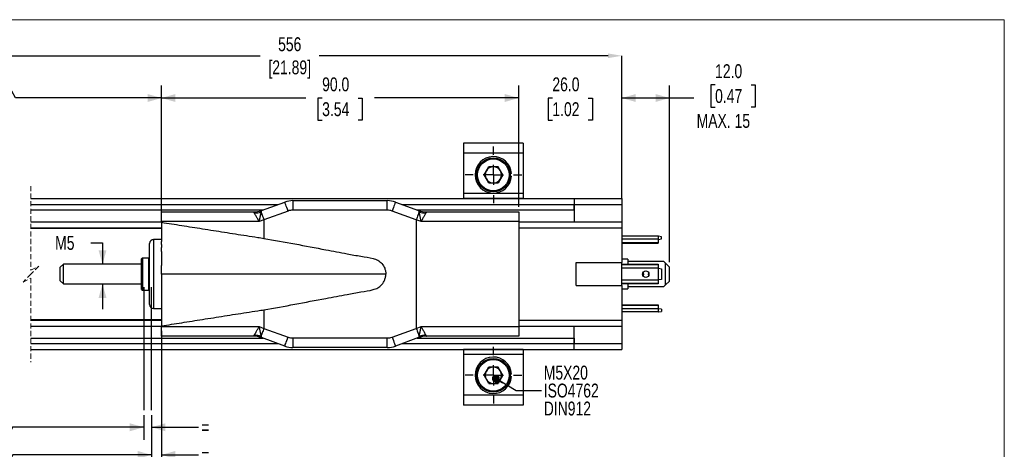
# Model space of a CAD drawing. Header units: millimetres. Extents: x 0 to 432, y 0 to 279.
# Tile 13 of 13: x 184 to 432, y 171 to 279. Entities that reach past the tile are written whole.
import ezdxf

# ---------------------------------------------------------------- set-up
doc = ezdxf.new("R2010")
doc.units = ezdxf.units.MM
doc.header["$PDSIZE"] = -1
doc.linetypes.add('CENTERX2', pattern=[20.32, 12.7, -2.54, 2.54, -2.54])
doc.linetypes.add('HIDDEN', pattern=[1.905, 1.27, -0.635])
doc.layers.add('CENTER', color=40, linetype='CENTERX2')
doc.layers.add('DIMENSIONS', color=140, linetype='Continuous', lineweight=25)
doc.layers.add('TEXT', color=140, linetype='Continuous', lineweight=25)
doc.styles.add('SLDTEXTSTYLE0', font='TXT', dxfattribs={"width": 0.75})
doc.dimstyles.new('SLDDIMSTYLE0', dxfattribs={"dimtxt": 3.5, "dimasz": 3.5, "dimexe": 0, "dimexo": 0.0625, "dimgap": 0.875, "dimtad": 0, "dimtih": 1, "dimtoh": 1, "dimdec": 1, "dimrnd": 1e-09, "dimzin": 12, "dimdsep": 46, "dimtxsty": 'SLDTEXTSTYLE0', "dimsah": 1, "dimcen": 0.09, "dimadec": 0, "dimazin": 3, "dimtfac": 1, "dimtdec": 1, "dimtofl": 0, "dimtmove": 0, "dimatfit": 3, "dimfxl": 0, "dimfrac": 2, "dimtolj": 1, "dimtzin": 12, "dimarcsym": 0})
doc.dimstyles.new('SLDDIMSTYLE2', dxfattribs={"dimtxt": 3.5, "dimasz": 3.5, "dimexe": 0, "dimexo": 0.0625, "dimgap": 0.875, "dimtad": 0, "dimtih": 1, "dimtoh": 1, "dimdec": 1, "dimrnd": 1e-09, "dimzin": 12, "dimdsep": 46, "dimtxsty": 'SLDTEXTSTYLE0', "dimsah": 1, "dimcen": 0.09, "dimadec": 0, "dimazin": 3, "dimtfac": 1, "dimtdec": 1, "dimtmove": 0, "dimatfit": 0, "dimfxl": 0, "dimfrac": 2, "dimtolj": 1, "dimtzin": 12, "dimarcsym": 0})
doc.dimstyles.new('SLDDIMSTYLE3', dxfattribs={"dimtxt": 3.5, "dimasz": 3.5, "dimexe": 0, "dimexo": 0.0625, "dimgap": 0.875, "dimtad": 0, "dimtih": 1, "dimtoh": 1, "dimdec": 1, "dimrnd": 1e-09, "dimzin": 4, "dimdsep": 46, "dimtxsty": 'SLDTEXTSTYLE0', "dimsah": 1, "dimcen": 0.09, "dimadec": 0, "dimazin": 1, "dimtfac": 1, "dimtdec": 1, "dimtmove": 0, "dimatfit": 0, "dimfxl": 0, "dimfrac": 2, "dimtolj": 1, "dimtzin": 12, "dimarcsym": 0})
doc.dimstyles.new('SLDDIMSTYLE4', dxfattribs={"dimtxt": 3.5, "dimasz": 3.5, "dimexe": 0, "dimexo": 0.0625, "dimgap": 0.875, "dimtad": 0, "dimtih": 1, "dimtoh": 1, "dimdec": 1, "dimrnd": 1e-09, "dimzin": 4, "dimdsep": 46, "dimtxsty": 'SLDTEXTSTYLE0', "dimsah": 1, "dimcen": 0.09, "dimadec": 0, "dimazin": 1, "dimtfac": 1, "dimtdec": 1, "dimtofl": 0, "dimtmove": 0, "dimatfit": 3, "dimfxl": 0, "dimfrac": 2, "dimtolj": 1, "dimtzin": 12, "dimarcsym": 0})

# ---------------------------------------------------------------- blocks, each defined once
blk = doc.blocks.new('SW_BROKEN_VIEW_1')
at = {"color": 0}
for p, q in [((-1.64, 0), (-1.64, -31)), ((0, 0), (0, -31)), ((62.05, 0), (62.05, -31)), ((64, -31), (64, 0))]:
    blk.add_line(p, q, dxfattribs=at)
blk = doc.blocks.new('_D_7')
at = {"layer": 'DIMENSIONS'}
for p, q in [((152.92, 179.74), (152.92, 173.54)), ((214.97, 179.74), (214.97, 173.54)), ((152.92, 176.71), (161.07, 176.71)), ((178.44, 176.71), (171.85, 176.71)), ((179.32, 178.46), (178.44, 176.71)), ((181.07, 174.96), (179.32, 178.46)), ((181.94, 176.71), (181.07, 174.96)), ((214.97, 176.71), (181.94, 176.71))]:
    blk.add_line(p, q, dxfattribs=at)
for points in [[(152.92, 176.71), (156.42, 175.71), (156.42, 177.71)], [(214.97, 176.71), (211.47, 177.71), (211.47, 175.71)]]:
    blk.add_solid(points, dxfattribs=at)
at = {"layer": 'DIMENSIONS', "insert": (161.78, 178.45), "char_height": 3.5, "attachment_point": 1, "style": 'SLDTEXTSTYLE0'}
blk.add_mtext('CEU', dxfattribs=at)
blk = doc.blocks.new('_D_8')
at = {"layer": 'DIMENSIONS'}
for p, q in [((151.28, 179.74), (151.28, 166.57)), ((216.92, 179.74), (216.92, 166.57)), ((179.34, 171.5), (178.47, 169.75)), ((181.09, 168), (179.34, 171.5)), ((151.28, 169.75), (161.61, 169.75)), ((178.47, 169.75), (171.31, 169.75)), ((181.97, 169.75), (181.09, 168)), ((216.92, 169.75), (181.97, 169.75))]:
    blk.add_line(p, q, dxfattribs=at)
for points in [[(151.28, 169.75), (154.78, 168.75), (154.78, 170.75)], [(216.92, 169.75), (213.42, 170.75), (213.42, 168.75)]]:
    blk.add_solid(points, dxfattribs=at)
at = {"layer": 'DIMENSIONS', "insert": (162.32, 171.48), "char_height": 3.5, "attachment_point": 1, "style": 'SLDTEXTSTYLE0'}
blk.add_mtext('CET', dxfattribs=at)
blk = doc.blocks.new('_D_10')
at = {"layer": 'DIMENSIONS'}
for p, q in [((219.45, 200.98), (219.45, 166.57)), ((216.92, 179.74), (216.92, 166.57)), ((216.92, 169.75), (210.57, 169.75)), ((219.45, 169.75), (228.74, 169.75))]:
    blk.add_line(p, q, dxfattribs=at)
for points in [[(216.92, 169.75), (213.42, 170.75), (213.42, 168.75)], [(219.45, 169.75), (222.95, 168.75), (222.95, 170.75)]]:
    blk.add_solid(points, dxfattribs=at)
at = {"layer": 'DIMENSIONS', "insert": (229.45, 171.48), "char_height": 3.5, "attachment_point": 1, "style": 'SLDTEXTSTYLE0'}
blk.add_mtext('=', dxfattribs=at)
blk = doc.blocks.new('_D_12')
at = {"layer": 'DIMENSIONS'}
for p, q in [((214.97, 179.74), (214.97, 173.54)), ((216.92, 179.74), (216.92, 173.54)), ((214.97, 176.71), (208.62, 176.71)), ((216.92, 176.71), (228.74, 176.71))]:
    blk.add_line(p, q, dxfattribs=at)
for points in [[(214.97, 176.71), (211.47, 177.71), (211.47, 175.71)], [(216.92, 176.71), (220.42, 175.71), (220.42, 177.71)]]:
    blk.add_solid(points, dxfattribs=at)
at = {"layer": 'DIMENSIONS', "insert": (229.45, 178.45), "char_height": 3.5, "attachment_point": 1, "style": 'SLDTEXTSTYLE0'}
blk.add_mtext('=', dxfattribs=at)
blk = doc.blocks.new('_D_14')
at = {"layer": 'DIMENSIONS'}
for p, q in [((149.16, 228.23), (149.16, 262.84)), ((181.78, 261.42), (180.03, 257.92)), ((182.66, 259.67), (181.78, 261.42)), ((219.45, 229.63), (219.45, 262.84)), ((149.16, 259.67), (159.39, 259.67)), ((179.16, 259.67), (168.89, 259.67)), ((180.03, 257.92), (179.16, 259.67)), ((219.45, 259.67), (182.66, 259.67))]:
    blk.add_line(p, q, dxfattribs=at)
for points in [[(149.16, 259.67), (152.66, 258.67), (152.66, 260.67)], [(219.45, 259.67), (215.95, 260.67), (215.95, 258.67)]]:
    blk.add_solid(points, dxfattribs=at)
at = {"layer": 'DIMENSIONS', "insert": (160.1, 261.4), "char_height": 3.5, "attachment_point": 1, "style": 'SLDTEXTSTYLE0'}
blk.add_mtext('CM', dxfattribs=at)
blk = doc.blocks.new('_D_15')
at = {"layer": 'DIMENSIONS'}
for p, q in [((219.45, 229.63), (219.45, 262.84)), ((309.45, 232.23), (309.45, 262.84)), ((219.45, 259.67), (255.79, 259.67)), ((259.93, 259.64), (258.86, 259.64)), ((258.86, 259.64), (258.86, 254.08)), ((268.98, 259.64), (270.04, 259.64)), ((270.04, 259.64), (270.04, 254.08)), ((309.45, 259.67), (273.11, 259.67)), ((258.86, 254.08), (259.93, 254.08)), ((270.04, 254.08), (268.98, 254.08))]:
    blk.add_line(p, q, dxfattribs=at)
for points in [[(219.45, 259.67), (222.95, 258.67), (222.95, 260.67)], [(309.45, 259.67), (305.95, 260.67), (305.95, 258.67)]]:
    blk.add_solid(points, dxfattribs=at)
at = {"layer": 'DIMENSIONS', "char_height": 3.5, "attachment_point": 1, "style": 'SLDTEXTSTYLE0'}
for s, insert in [('90.0', (259.93, 264.86)), ('3.54', (259.93, 258.6))]:
    blk.add_mtext(s, dxfattribs=dict(at, insert=insert))
blk = doc.blocks.new('_D_16')
at = {"layer": 'DIMENSIONS'}
for p, q in [((309.45, 232.23), (309.45, 262.84)), ((335.45, 235.58), (335.45, 262.84)), ((309.45, 259.67), (303.1, 259.67)), ((317.93, 259.64), (316.86, 259.64)), ((316.86, 259.64), (316.86, 254.08)), ((326.98, 259.64), (328.04, 259.64)), ((328.04, 259.64), (328.04, 254.08)), ((335.45, 259.67), (341.8, 259.67)), ((316.86, 254.08), (317.93, 254.08)), ((328.04, 254.08), (326.98, 254.08))]:
    blk.add_line(p, q, dxfattribs=at)
for points in [[(309.45, 259.67), (305.95, 260.67), (305.95, 258.67)], [(335.45, 259.67), (338.95, 258.67), (338.95, 260.67)]]:
    blk.add_solid(points, dxfattribs=at)
at = {"layer": 'DIMENSIONS', "char_height": 3.5, "attachment_point": 1, "style": 'SLDTEXTSTYLE0'}
for s, insert in [('26.0', (317.93, 264.86)), ('1.02', (317.93, 258.6))]:
    blk.add_mtext(s, dxfattribs=dict(at, insert=insert))
blk = doc.blocks.new('_D_17')
at = {"layer": 'DIMENSIONS'}
for p, q in [((358.93, 262.96), (357.86, 262.96)), ((357.86, 262.96), (357.86, 257.4)), ((367.98, 262.96), (369.04, 262.96)), ((369.04, 262.96), (369.04, 257.4)), ((335.45, 235.58), (335.45, 262.84)), ((347.45, 218.33), (347.45, 262.84)), ((335.45, 259.67), (347.45, 259.67)), ((347.45, 259.67), (353.57, 259.67)), ((357.86, 257.4), (358.93, 257.4)), ((369.04, 257.4), (367.98, 257.4))]:
    blk.add_line(p, q, dxfattribs=at)
for points in [[(335.45, 259.67), (338.95, 258.67), (338.95, 260.67)], [(347.45, 259.67), (343.95, 260.67), (343.95, 258.67)]]:
    blk.add_solid(points, dxfattribs=at)
at = {"layer": 'DIMENSIONS', "char_height": 3.5, "attachment_point": 1, "style": 'SLDTEXTSTYLE0'}
for s, insert in [('12.0', (358.93, 268.18)), ('0.47', (358.93, 261.92)), ('MAX. 15', (354.28, 255.65))]:
    blk.add_mtext(s, dxfattribs=dict(at, insert=insert))
blk = doc.blocks.new('_D_18')
at = {"layer": 'Defpoints', "color": 0}
for p in [(335.45, 270.31), (125.16, 234.31), (335.45, 234.31)]:
    blk.add_point(p, dxfattribs=at)
at = {"layer": 'DIMENSIONS', "color": 0, "lineweight": -2}
for p, q in [((125.16, 234.37), (125.16, 270.31)), ((128.66, 270.31), (244.32, 270.31)), ((331.95, 270.31), (259.2, 270.31)), ((335.45, 234.37), (335.45, 270.31))]:
    blk.add_line(p, q, dxfattribs=at)
at = {"layer": 'DIMENSIONS', "color": 0}
for points in [[(128.66, 270.89), (128.66, 269.72), (125.16, 270.31)], [(331.95, 270.89), (331.95, 269.72), (335.45, 270.31)]]:
    blk.add_solid(points, dxfattribs=at)
at = {"layer": 'DIMENSIONS', "color": 0, "insert": (251.76, 274.97), "char_height": 3.5, "attachment_point": 2, "style": 'SLDTEXTSTYLE0'}
blk.add_mtext('\\A1;556\\P[21.89]', dxfattribs=at)
blk = doc.blocks.new('_D_20')
at = {"layer": 'DIMENSIONS'}
for p, q in [((201.65, 223.19), (204.59, 223.19)), ((204.59, 223.19), (204.59, 217.81)), ((204.59, 212.81), (204.59, 206.46))]:
    blk.add_line(p, q, dxfattribs=at)
for points in [[(204.59, 217.81), (205.59, 221.31), (203.59, 221.31)], [(204.59, 212.81), (203.59, 209.31), (205.59, 209.31)]]:
    blk.add_solid(points, dxfattribs=at)
at = {"layer": 'DIMENSIONS', "insert": (192.65, 224.92), "char_height": 3.5, "attachment_point": 1, "style": 'SLDTEXTSTYLE0'}
blk.add_mtext('M5', dxfattribs=at)
blk = doc.blocks.new('SW_NOTE_0_6')
at = {"layer": 'TEXT', "color": 0, "char_height": 3.5, "attachment_point": 1, "style": 'SLDTEXTSTYLE0'}
for s, insert in [('M5X20', (0.6, 6.37)), ('ISO4762', (0.6, 1.85)), ('DIN912', (0.6, -2.68))]:
    blk.add_mtext(s, dxfattribs=dict(at, insert=insert))
blk = doc.blocks.new('_Dot')
at = {"color": 0, "linetype": 'ByBlock', "lineweight": -2}
blk.add_line((-0.5, 0), (-1, 0), dxfattribs=at)
at = {"color": 0, "linetype": 'ByBlock', "const_width": 0.5}
blk.add_lwpolyline([(-0.25, 0, 1), (0.25, 0, 1)], format="xyb", close=True, dxfattribs=at)
blk = doc.blocks.new('SW_CENTERMARKSYMBOL_2')
at = {"layer": 'CENTER', "color": 0}
for p, q in [((0, 5.08), (0, 7.14)), ((0, 0), (0, 2.54)), ((-5.08, 0), (-7.14, 0)), ((0, 0), (-2.54, 0)), ((0, 0), (0, -2.54)), ((0, 0), (2.54, 0)), ((5.08, 0), (7.14, 0)), ((0, -5.08), (0, -7.14))]:
    blk.add_line(p, q, dxfattribs=at)
blk = doc.blocks.new('SW_CENTERMARKSYMBOL_3')
at = {"layer": 'CENTER', "color": 0}
for p, q in [((0, 5.08), (0, 7.14)), ((0, 0), (0, 2.54)), ((-5.08, 0), (-7.14, 0)), ((0, 0), (-2.54, 0)), ((0, 0), (0, -2.54)), ((0, 0), (2.54, 0)), ((5.08, 0), (7.14, 0)), ((0, -5.08), (0, -7.14))]:
    blk.add_line(p, q, dxfattribs=at)

msp = doc.modelspace()

# ---------------------------------------------------------------- linework, layer by layer
at = {"color": 7, "linetype": 'Continuous', "lineweight": 18}
for p in [(0, 279.4), (431.8, 0)]:
    msp.add_line(p, (431.8, 279.4), dxfattribs=at)
for p, q in [((310.56559, 248.30624), (295.56559, 248.30624)), ((295.56559, 248.30624), (295.56559, 245.80624)), ((310.56559, 248.30624), (310.56559, 245.80624)), ((295.56559, 245.80624), (295.56559, 235.56819)), ((310.56559, 245.80624), (295.56559, 245.80624)), ((310.56559, 245.80624), (310.56559, 235.56819)), ((300.70769, 240.30624), (301.88664, 242.34824)), ((304.24454, 242.34824), (301.88664, 242.34824)), ((305.42349, 240.30624), (304.24454, 242.34824)), ((301.88664, 238.26424), (300.70769, 240.30624)), ((301.88664, 238.26424), (304.24454, 238.26424)), ((305.42349, 240.30624), (304.24454, 238.26424)), ((307.6558, 240.60624), (307.30499, 240.60624)), ((307.30499, 240.00624), (307.6558, 240.00624)), ((186.56225, 234.30624), (323.45072, 234.30624)), ((244.66406, 231.3179), (250.50656, 233.44439)), ((252.55868, 233.80624), (252.55868, 231.40624)), ((252.55868, 233.80624), (276.34276, 233.80624)), ((276.34276, 231.40624), (276.34276, 233.80624)), ((278.39488, 233.44439), (284.23737, 231.3179)), ((310.56559, 235.56819), (295.56559, 235.56819)), ((295.56559, 235.56819), (295.56559, 234.32499)), ((310.56559, 234.32499), (295.56559, 234.32499)), ((295.56559, 234.32499), (295.56559, 234.30624)), ((310.56559, 235.56819), (310.56559, 234.32499)), ((310.56559, 234.32499), (310.56559, 234.30624)), ((323.45072, 234.30624), (335.45072, 234.30624)), ((323.45072, 234.30624), (323.45072, 232.80624)), ((335.45072, 234.30624), (335.45072, 232.80624)), ((186.56225, 232.80624), (248.75324, 232.80624)), ((186.56225, 231.45624), (245.04415, 231.45624)), ((219.45072, 230.95624), (242.61245, 230.95624)), ((219.45072, 228.55624), (219.45072, 230.95624)), ((242.61361, 230.95619), (242.61245, 230.95624)), ((251.32741, 231.18913), (245.25072, 228.9774)), ((276.34276, 231.40624), (252.55868, 231.40624)), ((283.65072, 228.9774), (277.57402, 231.18913)), ((280.14819, 232.80624), (323.45072, 232.80624)), ((283.85729, 231.45624), (323.45072, 231.45624)), ((286.28899, 230.95624), (286.28782, 230.95619)), ((286.28899, 230.95624), (309.45072, 230.95624)), ((309.45072, 230.95624), (309.45072, 228.55624)), ((323.45072, 232.80624), (335.45072, 232.80624)), ((323.45072, 232.80624), (323.45072, 228.45624)), ((323.45072, 231.45624), (323.45072, 232.80624)), ((335.45072, 232.80624), (335.45072, 228.45624)), ((186.56225, 228.45624), (219.45072, 228.45624)), ((244.04923, 228.55624), (219.45072, 228.55624)), ((219.45072, 228.55624), (219.45072, 228.35805)), ((219.45072, 228.35805), (219.45072, 223.48278)), ((245.25072, 228.9774), (244.04923, 228.55624)), ((245.25072, 228.9774), (245.25072, 224.30639)), ((284.85221, 228.55624), (283.65072, 228.9774)), ((283.65072, 228.9774), (283.65072, 201.63508)), ((309.45072, 228.55624), (284.85221, 228.55624)), ((309.45072, 228.55624), (309.45072, 202.05624)), ((309.45072, 228.45624), (335.45072, 228.45624)), ((335.45072, 228.45624), (335.45072, 226.95624)), ((186.56225, 226.95624), (219.45072, 226.95624)), ((219.45072, 226.80624), (186.56225, 226.80624)), ((309.45072, 226.95624), (335.45072, 226.95624)), ((335.45072, 226.95624), (335.45072, 218.20624)), ((219.45072, 224.00624), (217.45072, 224.00624)), ((217.45072, 224.00624), (217.45072, 206.60624)), ((219.45072, 222.75534), (219.45072, 223.48278)), ((344.55072, 224.83124), (335.45072, 224.83124)), ((344.55072, 224.08483), (335.45072, 224.08483)), ((344.55072, 224.83124), (344.55072, 224.08483)), ((344.71346, 224.83124), (344.55072, 224.83124)), ((344.55072, 224.08483), (344.55072, 223.14377)), ((344.71346, 224.03124), (344.55072, 224.03124)), ((345.45072, 224.70124), (344.71346, 224.83124)), ((344.71346, 224.03124), (345.45072, 224.16124)), ((345.45072, 224.16124), (345.45072, 224.70124)), ((216.45072, 207.60624), (216.45072, 223.00624)), ((219.45072, 222.75534), (219.45072, 222.03052)), ((219.45072, 221.03063), (219.45072, 222.03052)), ((219.45072, 221.03063), (219.45072, 219.97442)), ((344.55072, 223.14377), (335.45072, 223.14377)), ((344.55072, 223.04628), (335.45072, 223.04628)), ((344.55072, 223.04628), (344.55072, 223.14377)), ((214.65072, 219.35624), (214.45072, 219.15624)), ((214.45072, 211.45624), (214.45072, 219.15624)), ((216.25072, 219.35624), (214.65072, 219.35624)), ((214.65072, 219.35624), (214.65072, 211.25624)), ((216.45072, 219.15624), (216.25072, 219.35624)), ((216.25072, 211.25624), (216.25072, 219.35624)), ((219.45072, 219.97442), (219.45072, 218.78545)), ((219.45072, 218.78545), (219.45072, 217.46382)), ((336.95072, 219.05624), (335.45072, 219.05624)), ((336.95072, 219.05624), (336.95072, 217.76545)), ((346.05072, 218.45624), (336.95072, 218.45624)), ((346.45073, 218.05624), (346.05072, 218.45624)), ((194.75071, 217.80624), (193.95072, 217.00624)), ((193.95072, 213.60624), (193.95072, 217.00624)), ((214.45072, 217.80624), (194.75071, 217.80624)), ((194.75071, 212.80624), (194.75071, 217.80624)), ((219.45072, 215.30624), (219.45072, 217.46382)), ((323.95072, 218.20624), (335.45072, 218.20624)), ((323.95072, 212.40624), (323.95072, 218.20624)), ((335.45072, 212.40624), (335.45072, 218.20624)), ((335.45072, 217.76545), (344.55072, 217.76545)), ((344.55072, 217.6499), (335.45072, 217.6499)), ((344.55072, 216.80624), (335.45072, 216.80624)), ((344.55072, 217.76545), (344.55072, 217.6499)), ((344.55072, 217.6499), (344.55072, 216.80624)), ((344.55072, 216.80624), (344.71346, 216.78046)), ((344.71346, 213.83201), (344.71346, 216.78046)), ((344.71346, 216.78046), (345.45072, 216.66369)), ((345.45072, 216.66369), (345.45072, 213.94878)), ((346.45073, 212.55624), (346.45073, 218.05624)), ((346.45073, 218.05624), (347.45071, 217.05624)), ((347.45071, 213.55624), (347.45071, 217.05624)), ((193.95072, 213.60624), (194.75071, 212.80624)), ((275.96157, 215.30624), (219.45072, 215.30624)), ((219.45072, 215.30624), (219.45072, 213.14865)), ((344.55072, 213.80624), (335.45072, 213.80624)), ((340.65072, 215.40624), (340.63181, 215.40624)), ((340.63181, 215.20624), (340.65072, 215.20624)), ((340.65072, 215.20624), (340.65072, 215.40624)), ((344.71346, 213.83201), (344.55072, 213.80624)), ((344.55072, 213.80624), (344.55072, 212.96257)), ((345.45072, 213.94878), (344.71346, 213.83201)), ((346.45073, 212.55624), (347.45071, 213.55624)), ((194.75071, 212.80624), (214.45072, 212.80624)), ((214.45072, 211.45624), (214.65072, 211.25624)), ((214.65072, 211.25624), (216.25072, 211.25624)), ((216.25072, 211.25624), (216.45072, 211.45624)), ((219.45072, 213.14865), (219.45072, 211.82703)), ((219.45072, 211.82703), (219.45072, 210.63805)), ((323.95072, 212.40624), (335.45072, 212.40624)), ((344.55072, 212.96257), (335.45072, 212.96257)), ((344.55072, 212.84703), (335.45072, 212.84703)), ((335.45072, 212.40624), (335.45072, 203.65624)), ((335.45072, 211.55624), (336.95072, 211.55624)), ((336.95072, 212.84703), (336.95072, 211.55624)), ((336.95072, 212.15624), (346.05072, 212.15624)), ((344.55072, 212.96257), (344.55072, 212.84703)), ((346.05072, 212.15624), (346.45073, 212.55624)), ((219.45072, 210.63805), (219.45072, 209.58184)), ((219.45072, 209.58184), (219.45072, 207.12972)), ((217.45072, 206.60624), (219.45072, 206.60624)), ((219.45072, 207.12972), (219.45072, 202.25442)), ((245.25072, 206.30608), (245.25072, 201.63508)), ((335.45072, 207.5662), (344.55072, 207.5662)), ((335.45072, 207.4687), (344.55072, 207.4687)), ((344.55072, 206.52765), (335.45072, 206.52765)), ((344.55072, 207.5662), (344.55072, 207.4687)), ((344.55072, 207.4687), (344.55072, 206.52765)), ((344.55072, 206.58124), (344.71346, 206.58124)), ((344.55072, 206.52765), (344.55072, 205.78124)), ((345.45072, 206.45124), (344.71346, 206.58124)), ((344.71346, 205.78124), (345.45072, 205.91124)), ((345.45072, 206.45124), (345.45072, 205.91124)), ((219.45072, 203.80624), (186.56225, 203.80624)), ((186.56225, 203.65624), (219.45072, 203.65624)), ((309.45072, 203.65624), (335.45072, 203.65624)), ((344.55072, 205.78124), (335.45072, 205.78124)), ((335.45072, 203.65624), (335.45072, 202.15624)), ((344.55072, 205.78124), (344.71346, 205.78124)), ((186.56225, 202.15624), (219.45072, 202.15624)), ((219.45072, 202.25442), (219.45072, 202.05624)), ((219.45072, 202.05624), (244.04923, 202.05624)), ((219.45072, 199.65623), (219.45072, 202.05624)), ((244.04923, 202.05624), (245.25072, 201.63508)), ((245.25072, 201.63508), (251.32741, 199.42334)), ((277.57402, 199.42334), (283.65072, 201.63508)), ((283.65072, 201.63508), (284.85221, 202.05624)), ((284.85221, 202.05624), (309.45072, 202.05624)), ((309.45072, 202.15624), (335.45072, 202.15624)), ((309.45072, 202.05624), (309.45072, 199.65623)), ((323.45072, 197.80624), (323.45072, 202.15624)), ((335.45072, 202.15624), (335.45072, 197.80624)), ((186.56225, 199.15624), (245.04415, 199.15624)), ((242.61245, 199.65623), (219.45072, 199.65623)), ((242.61245, 199.65623), (242.61361, 199.65629)), ((250.50656, 197.16808), (244.66406, 199.29458)), ((252.55868, 199.20623), (276.34276, 199.20623)), ((252.55868, 199.20623), (252.55868, 196.80624)), ((276.34276, 196.80624), (276.34276, 199.20623)), ((284.23737, 199.29458), (278.39488, 197.16808)), ((283.85729, 199.15624), (323.45072, 199.15624)), ((286.28782, 199.65629), (286.28899, 199.65623)), ((309.45072, 199.65623), (286.28899, 199.65623)), ((323.45072, 199.15624), (323.45072, 197.80624)), ((186.56225, 197.80624), (248.75324, 197.80624)), ((186.56225, 196.30624), (323.45072, 196.30624)), ((276.34276, 196.80624), (252.55868, 196.80624)), ((280.14819, 197.80624), (323.45072, 197.80624)), ((295.56559, 196.30624), (295.56559, 196.28748)), ((295.56559, 196.28748), (295.56559, 195.04429)), ((310.56559, 196.28748), (295.56559, 196.28748)), ((310.56559, 196.30624), (310.56559, 196.28748)), ((310.56559, 196.28748), (310.56559, 195.04429)), ((323.45072, 197.80624), (335.45072, 197.80624)), ((323.45072, 196.30624), (323.45072, 197.80624)), ((323.45072, 196.30624), (335.45072, 196.30624)), ((335.45072, 197.80624), (335.45072, 196.30624)), ((310.56559, 195.04429), (295.56559, 195.04429)), ((295.56559, 195.04429), (295.56559, 184.80624)), ((310.56559, 195.04429), (310.56559, 184.80624)), ((300.70769, 189.80624), (301.88664, 191.84824)), ((304.24454, 191.84824), (301.88664, 191.84824)), ((305.42349, 189.80624), (304.24454, 191.84824)), ((301.88664, 187.76424), (300.70769, 189.80624)), ((305.42349, 189.80624), (304.24454, 187.76424)), ((307.6558, 190.10624), (307.30499, 190.10624)), ((307.30499, 189.50624), (307.6558, 189.50624)), ((301.88664, 187.76424), (304.24454, 187.76424)), ((310.56559, 184.80624), (295.56559, 184.80624)), ((295.56559, 184.80624), (295.56559, 182.30624)), ((310.56559, 184.80624), (310.56559, 182.30624)), ((310.56559, 182.30624), (295.56559, 182.30624))]:
    msp.add_line(p, q)
at = {"color": 7, "linetype": 'HIDDEN', "lineweight": 18}
for p, q in [((186.56225, 237.48124), (186.56225, 216.30624)), ((186.56225, 216.30624), (188.56225, 217.30624)), ((188.56225, 217.30624), (186.56225, 215.30624)), ((186.56225, 215.30624), (184.56225, 213.30624)), ((184.56225, 213.30624), (186.56225, 214.30624)), ((186.56225, 214.30624), (186.56225, 193.13124))]:
    msp.add_line(p, q, dxfattribs=at)
at = {"flags": 128}
for points in [[(251.32741, 231.18913), (251.16727, 231.62911), (251.01328, 232.05218), (250.87137, 232.44209), (250.74698, 232.78384), (250.6449, 233.06431), (250.56904, 233.27272), (250.52233, 233.40106), (250.50656, 233.44439)], [(278.39488, 233.44439), (278.3791, 233.40106), (278.33239, 233.27272), (278.25654, 233.06431), (278.15445, 232.78384), (278.03007, 232.44209), (277.88815, 232.05218), (277.73417, 231.62911), (277.57402, 231.18913)], [(244.52627, 230.96779), (244.58489, 230.80675), (244.65565, 230.61234), (244.73726, 230.3881), (244.82824, 230.13814), (244.92693, 229.867), (245.03152, 229.57964), (245.14011, 229.28129), (245.25072, 228.9774)], [(284.37516, 230.96779), (284.31655, 230.80675), (284.24579, 230.61234), (284.16417, 230.3881), (284.07319, 230.13814), (283.97451, 229.867), (283.86991, 229.57964), (283.76132, 229.28129), (283.65072, 228.9774)], [(340.77057, 214.83932), (340.85072, 215.30624), (340.77057, 215.77315)], [(342.16523, 215.71867), (342.11161, 215.61238), (342.05073, 215.30624)], [(342.05073, 215.30624), (342.11161, 215.00009), (342.16523, 214.8938)], [(245.25072, 201.63508), (245.14011, 201.33119), (245.03152, 201.03284), (244.92693, 200.74547), (244.82824, 200.47434), (244.73726, 200.22437), (244.65565, 200.00014), (244.58489, 199.80573), (244.52627, 199.64468)], [(283.65072, 201.63508), (283.76132, 201.33119), (283.86991, 201.03284), (283.97451, 200.74547), (284.07319, 200.47434), (284.16417, 200.22437), (284.24579, 200.00014), (284.31655, 199.80573), (284.37516, 199.64468)], [(250.50656, 197.16808), (250.52233, 197.21142), (250.56904, 197.33975), (250.6449, 197.54816), (250.74698, 197.82863), (250.87137, 198.17039), (251.01328, 198.56029), (251.16727, 198.98336), (251.32741, 199.42334)], [(277.57402, 199.42334), (277.73417, 198.98336), (277.88815, 198.56029), (278.03007, 198.17039), (278.15445, 197.82863), (278.25654, 197.54816), (278.33239, 197.33975), (278.3791, 197.21142), (278.39488, 197.16808)]]:
    msp.add_lwpolyline(points, dxfattribs=at)
for centre, radius in [((303.06559, 240.30624), 4.25), ((303.06559, 240.30624), 4), ((341.45072, 215.30624), 0.825), ((303.06559, 189.80624), 4.25), ((303.06559, 189.80623), 4)]:
    msp.add_circle(centre, radius)
for centre, radius, start, end in [((303.06559, 240.30624), 4.6, 3.739328, 356.260672), ((303.06558, 240.30624), 2.04199, 149.9998069, 210.0001931), ((303.0656, 240.30623), 2.04201, 90.0001415, 149.9998057), ((303.06559, 240.30623), 2.04201, 30.0001943, 89.9998585), ((303.06561, 240.30624), 2.04199, 329.9998069, 30.0001931), ((303.0656, 240.30625), 2.04202, 210.0002466, 269.9997157), ((303.06558, 240.30625), 2.04202, 270.0002843, 329.9997534), ((252.55869, 227.80622), 6.00002, 90.0000511, 109.9999826), ((276.34275, 227.80622), 6.00002, 70.0000174, 89.9999489), ((242.61246, 236.9562), 5.99996, 269.999899, 290.0000338), ((242.61268, 236.95404), 5.99786, 270.0088812, 289.9999345), ((242.49808, 237.47799), 6.81882, 272.7386652, 287.303915), ((252.55869, 227.8062), 3.60004, 90.0001164, 109.9999707), ((276.34276, 227.80629), 3.59995, 69.999794, 90.0000004), ((286.28898, 236.9562), 5.99996, 249.9999662, 270.000101), ((286.28875, 236.95404), 5.99786, 250.0000655, 269.9911188), ((286.40337, 237.47812), 6.81894, 252.6962284, 267.2612774), ((217.45072, 223.00623), 1.00001, 90.0002053, 179.999708), ((339.4508, 215.30624), 1.49992, 338.1592668, 21.8407332), ((217.45072, 207.60625), 1.00001, 180.0004365, 269.9997036), ((242.61247, 193.65634), 5.9999, 69.999915, 90.0002531), ((242.61266, 193.65834), 5.99795, 70.0001627, 89.9909206), ((242.49809, 193.13448), 6.81882, 72.6961802, 87.2614221), ((252.55871, 202.80633), 3.6001, 250.0001147, 269.9996301), ((276.34274, 202.80625), 3.60001, 270.0002531, 290.0001207), ((286.28897, 193.65634), 5.9999, 89.9997469, 110.000085), ((286.28877, 193.65834), 5.99795, 90.0090794, 109.9998373), ((286.40336, 193.13435), 6.81894, 92.7386354, 107.3036764), ((252.55869, 202.80626), 6.00002, 250.0000174, 269.9999489), ((276.34275, 202.80626), 6.00002, 270.0000511, 289.9999826), ((303.06559, 189.80624), 4.6, 3.739328, 356.260672), ((303.06559, 189.80623), 2.042, 89.9999988, 149.9998579), ((303.06559, 189.80623), 2.042, 30.0001421, 90.0000012), ((303.06558, 189.80624), 2.04199, 149.9998069, 210.0001931), ((303.0656, 189.80625), 2.04202, 210.0002466, 269.9997157), ((303.06558, 189.80625), 2.04202, 270.0002843, 329.9997534), ((303.06561, 189.80624), 2.04199, 329.9998069, 30.0001931)]:
    msp.add_arc(centre, radius, start, end)
for points, knots in [([(242.82389, 230.66697), (242.77173, 230.75874), (242.71195, 230.8639), (242.62472, 230.94576), (242.61361, 230.95619)], [0, 0, 0, 0, 0.872658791, 1, 1, 1, 1]), ([(244.52627, 230.96779), (244.49927, 230.86381), (244.44058, 230.63781), (244.33376, 230.14071), (244.20116, 229.44455), (244.10166, 228.86682), (244.04984, 228.55981), (244.04923, 228.55624)], [0, 0, 0, 0, 0.1310511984, 0.2848316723, 0.6201631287, 0.9955768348, 1, 1, 1, 1]), ([(244.66406, 231.3179), (244.65344, 231.30406), (244.59609, 231.22935), (244.56855, 231.10177), (244.53595, 230.99846), (244.52627, 230.96779)], [0, 0, 0, 0, 0.137806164, 0.74412227, 1, 1, 1, 1]), ([(284.37516, 230.96779), (284.35453, 231.02522), (284.31386, 231.13839), (284.29296, 231.28245), (284.23941, 231.3166), (284.23737, 231.3179)], [0, 0, 0, 0, 0.497787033, 0.980894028, 1, 1, 1, 1]), ([(284.85221, 228.55624), (284.8516, 228.55981), (284.79957, 228.86678), (284.70036, 229.44456), (284.56767, 230.14071), (284.46085, 230.63781), (284.40216, 230.86381), (284.37516, 230.96779)], [0, 0, 0, 0, 0.004423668, 0.379837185, 0.715168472, 0.868948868, 1, 1, 1, 1]), ([(286.28782, 230.95619), (286.24992, 230.91108), (286.17305, 230.81961), (286.10967, 230.71831), (286.07755, 230.66697)], [0, 0, 0, 0, 0.493103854, 1, 1, 1, 1]), ([(219.45072, 228.35805), (221.1497, 228.09149), (224.59519, 227.55091), (229.87447, 226.72014), (235.31199, 225.85779), (239.94899, 225.12762), (243.2704, 224.61218), (244.73322, 224.3863), (245.25072, 224.30639)], [0, 0, 0, 0, 0.197551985, 0.400629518, 0.613899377, 0.829972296, 0.939849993, 1, 1, 1, 1]), ([(244.04923, 228.55624), (244.04744, 228.55939), (244.02734, 228.59482), (243.87436, 228.86503), (243.58944, 229.37005), (243.25773, 229.9491), (243.00188, 230.38233), (242.87985, 230.57747), (242.82389, 230.66697)], [0, 0, 0, 0, 0.004453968, 0.050067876, 0.381639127, 0.717141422, 0.870266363, 1, 1, 1, 1]), ([(286.07755, 230.66697), (286.02158, 230.57747), (285.89955, 230.38233), (285.64371, 229.94909), (285.31197, 229.37006), (285.02713, 228.86499), (284.87407, 228.59483), (284.85399, 228.55939), (284.85221, 228.55624)], [0, 0, 0, 0, 0.129735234, 0.282860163, 0.618360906, 0.949933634, 0.995547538, 1, 1, 1, 1]), ([(245.25072, 224.30639), (247.85366, 223.85175), (253.05988, 222.94241), (260.02261, 221.55509), (265.58483, 220.57436), (269.5485, 219.79041), (272.17458, 219.43176), (274.00618, 218.85708), (275.03284, 217.96839), (275.66138, 216.96159), (275.89255, 216.11202), (275.95507, 215.61881), (275.95977, 215.39281), (275.96157, 215.30624)], [0, 0, 0, 0, 0.237084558, 0.474200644, 0.636921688, 0.743969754, 0.836427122, 0.875142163, 0.913800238, 0.95547916, 0.979725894, 0.992233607, 1, 1, 1, 1]), ([(245.25072, 206.30608), (247.85366, 206.76072), (253.05988, 207.67006), (260.02261, 209.05739), (265.58483, 210.03811), (269.5485, 210.82206), (272.17458, 211.18071), (274.00618, 211.7554), (275.03284, 212.64408), (275.66138, 213.65088), (275.89255, 214.50046), (275.95507, 214.99366), (275.95977, 215.21966), (275.96157, 215.30624)], [0, 0, 0, 0, 0.237084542, 0.474200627, 0.636921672, 0.743969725, 0.83642709, 0.875142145, 0.913800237, 0.955479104, 0.979725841, 0.992233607, 1, 1, 1, 1]), ([(219.45072, 202.25442), (221.1497, 202.52098), (224.59519, 203.06157), (229.87447, 203.89234), (235.31199, 204.75468), (239.94899, 205.48485), (243.2704, 206.00029), (244.73322, 206.22617), (245.25072, 206.30608)], [0, 0, 0, 0, 0.197551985, 0.400629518, 0.613899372, 0.829972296, 0.939849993, 1, 1, 1, 1]), ([(242.82389, 199.94551), (242.87985, 200.03501), (243.00188, 200.23014), (243.25773, 200.66338), (243.58945, 201.24242), (243.87435, 201.74746), (244.02735, 202.01765), (244.04744, 202.05309), (244.04923, 202.05624)], [0, 0, 0, 0, 0.1297338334, 0.2828586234, 0.6183609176, 0.9499318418, 0.9955450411, 1, 1, 1, 1]), ([(244.04923, 202.05624), (244.04984, 202.05266), (244.10166, 201.74566), (244.20116, 201.16793), (244.33376, 200.47177), (244.44058, 199.97467), (244.49927, 199.74867), (244.52627, 199.64468)], [0, 0, 0, 0, 0.004423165, 0.379838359, 0.715169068, 0.86894917, 1, 1, 1, 1]), ([(284.37516, 199.64468), (284.40216, 199.74867), (284.46085, 199.97467), (284.56767, 200.47177), (284.70036, 201.16791), (284.79957, 201.74569), (284.8516, 202.05266), (284.85221, 202.05624)], [0, 0, 0, 0, 0.131050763, 0.284830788, 0.620161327, 0.995576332, 1, 1, 1, 1]), ([(284.85221, 202.05624), (284.85399, 202.05309), (284.87407, 202.01764), (285.02715, 201.74749), (285.31197, 201.24241), (285.64371, 200.66338), (285.89955, 200.23014), (286.02158, 200.03501), (286.07755, 199.94551)], [0, 0, 0, 0, 0.004453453, 0.050066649, 0.381639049, 0.717139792, 0.870264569, 1, 1, 1, 1]), ([(242.61361, 199.65629), (242.65152, 199.70139), (242.72839, 199.79286), (242.79177, 199.89416), (242.82389, 199.94551)], [0, 0, 0, 0, 0.493111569, 1, 1, 1, 1]), ([(244.52627, 199.64468), (244.5469, 199.58725), (244.58756, 199.47407), (244.60849, 199.33005), (244.66203, 199.29588), (244.66406, 199.29458)], [0, 0, 0, 0, 0.497798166, 0.980910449, 1, 1, 1, 1]), ([(284.23737, 199.29458), (284.24799, 199.30841), (284.30534, 199.38312), (284.33289, 199.5107), (284.36549, 199.61402), (284.37516, 199.64468)], [0, 0, 0, 0, 0.137805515, 0.744118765, 1, 1, 1, 1]), ([(286.07755, 199.94551), (286.12972, 199.85374), (286.18949, 199.74858), (286.27672, 199.66671), (286.28782, 199.65629)], [0, 0, 0, 0, 0.872676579, 1, 1, 1, 1])]:
    msp.add_open_spline(points, degree=3, knots=knots)
at = {"layer": 'TEXT', "flags": 128}
msp.add_lwpolyline([(315.16474, 185.86303), (308.81474, 185.86303), (303.69076, 188.96907)], dxfattribs=at)

# ---------------------------------------------------------------- block references
at = {"color": 7, "linetype": 'Continuous'}
msp.add_blockref('SW_BROKEN_VIEW_1', (152.91916, 212.00624), dxfattribs=at)
at = {"layer": 'CENTER'}
for name, p in [('SW_CENTERMARKSYMBOL_3', (303.06559, 240.30624)), ('SW_CENTERMARKSYMBOL_2', (303.06559, 189.80624))]:
    msp.add_blockref(name, p, dxfattribs=at)
at = {"layer": 'DIMENSIONS', "xscale": 2, "yscale": 2, "rotation": 148.7767407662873}
msp.add_blockref('_Dot', (303.69076, 188.96907, -10.88798), dxfattribs=at)
at = {"layer": 'TEXT'}
msp.add_blockref('SW_NOTE_0_6', (315.16474, 185.86303), dxfattribs=at)

# ---------------------------------------------------------------- dimensions: what is measured, and where the dimension line sits
at = {"layer": 'DIMENSIONS'}
for base, p1, p2, text, dimstyle, picture, middle in [((335.45072, 270.30624), (125.15633, 234.30624), (335.45072, 234.30624), '556\\P[21.89]', 'SLDDIMSTYLE0', '_D_18', (251.76177, 270.30624)), ((347.45072, 259.66745), (335.45072, 234.30624), (347.45072, 217.05624), '<>\\PMAX. 15', 'SLDDIMSTYLE4', '_D_17', (363.45072, 259.66745)), ((219.45072, 259.66745), (149.15633, 226.95624), (219.45072, 228.35805), 'CM', 'SLDDIMSTYLE0', '_D_14', (164.13531, 259.66745)), ((219.45072, 169.74986), (216.92108, 181.00893), (219.45072, 202.25442), '=', 'SLDDIMSTYLE2', '_D_10', (230.86938, 169.74986)), ((216.92108, 169.74986), (151.28286, 181.00893), (216.92108, 181.00893), 'CET', 'SLDDIMSTYLE0', '_D_8', (166.46096, 169.74986)), ((214.96515, 176.71271), (152.91916, 181.00893), (214.96515, 181.00893), 'CEU', 'SLDDIMSTYLE0', '_D_7', (166.46096, 176.71271)), ((216.92108, 176.71271), (214.96515, 181.00893), (216.92108, 181.00893), '=', 'SLDDIMSTYLE2', '_D_12', (230.86938, 176.71271))]:
    dim = msp.add_linear_dim(base=base, p1=p1, p2=p2, text=text, dimstyle=dimstyle, dxfattribs=at)
    dim.commit()
    dim.dimension.update_dxf_attribs({"geometry": picture, "text_midpoint": middle, "dimtype": 160})
for base, p1, p2, dimstyle, picture, middle in [((309.45072, 259.66745), (219.45072, 228.35805), (309.45072, 230.95624), 'SLDDIMSTYLE4', '_D_15', (264.45072, 259.66745)), ((335.45072, 259.66745), (309.45072, 230.95624), (335.45072, 234.30624), 'SLDDIMSTYLE3', '_D_16', (322.45072, 259.66745))]:
    dim = msp.add_linear_dim(base=base, p1=p1, p2=p2, dimstyle=dimstyle, dxfattribs=at)
    dim.commit()
    dim.dimension.update_dxf_attribs({"geometry": picture, "text_midpoint": middle, "dimtype": 160})
dim = msp.add_linear_dim(base=(204.58544, 217.80624), p1=(194.75072, 212.80624), p2=(194.75072, 217.80624), angle=90, text='M5', dimstyle='SLDDIMSTYLE2', dxfattribs=at)
dim.commit()
dim.dimension.update_dxf_attribs({"geometry": '_D_20', "text_midpoint": (204.58544, 223.18802), "dimtype": 160})

doc.saveas('drawing.dxf')
